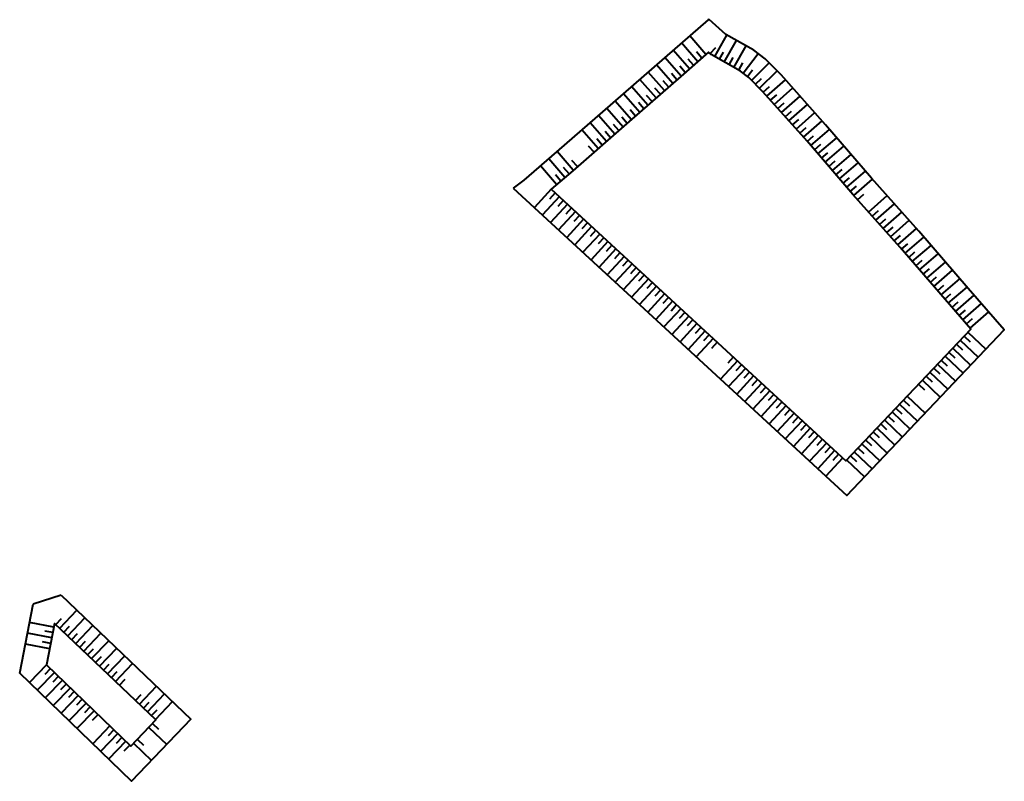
# Model space of a CAD drawing. Header units: metres. Extents: x 74996 to 75444, y 445288 to 445570.
# Tile 3 of 3: x 75265 to 75444, y 445432 to 445570. Entities that reach past the tile are written whole.
import ezdxf

# ---------------------------------------------------------------- set-up
doc = ezdxf.new("R2010")
doc.units = ezdxf.units.M
doc.layers.add('N-WE-GW-TALUD_KRUIN-G', color=90, linetype='Continuous', lineweight=40)
doc.layers.add('N-WE-GW-TALUD_TEEN-G', color=90, linetype='Continuous', lineweight=40)

msp = doc.modelspace()

# ---------------------------------------------------------------- linework, layer by layer
at = {"layer": 'N-WE-GW-TALUD_KRUIN-G', "flags": 128}
for points in [[(75362.03, 445539.45), (75415.52, 445490.11), (75438.25, 445514.06), (75434.38, 445518.49), (75425.43, 445528.84), (75416.82, 445538.52), (75408.5, 445548.19), (75400.5, 445557.16), (75397.94, 445559.75), (75396.4, 445560.9), (75391.09, 445563.9), (75390.61, 445564.33), (75385.56, 445559.95), (75376.22, 445551.73), (75365.95, 445542.82)], [(75270.38, 445453.08), (75285.69, 445438.29), (75290.24, 445443.06), (75271.84, 445460.6)]]:
    msp.add_lwpolyline(points, close=True, dxfattribs=at)
at = {"layer": 'N-WE-GW-TALUD_TEEN-G'}
for p in [(75273.02, 445465.7), (75265.5, 445451.54)]:
    msp.add_line(p, (75267.94, 445464.08), dxfattribs=at)
at = {"layer": 'N-WE-GW-TALUD_TEEN-G', "flags": 128}
msp.add_lwpolyline([(75355.15, 445539.67), (75415.73, 445483.8), (75444.33, 445513.93), (75437.78, 445521.44), (75428.81, 445531.81), (75420.21, 445541.48), (75411.88, 445551.16), (75403.79, 445560.23), (75400.9, 445563.16), (75398.85, 445564.68), (75393.73, 445567.58), (75390.74, 445570.25), (75390.53, 445570.23), (75382.6, 445563.33), (75373.26, 445555.12), (75363.01, 445546.22), (75357.07, 445541.11)], close=True, dxfattribs=at)
for points in [[(75390.15, 445563.93), (75387.19, 445567.33)], [(75391.73, 445563.54), (75393.95, 445567.46)], [(75388.64, 445562.62), (75385.68, 445566.02)], [(75390.9, 445564.08), (75391.91, 445565.21)], [(75393.48, 445562.55), (75395.69, 445566.47)], [(75395.22, 445561.57), (75397.43, 445565.49)], [(75385.62, 445560), (75382.66, 445563.39)], [(75387.13, 445561.31), (75384.17, 445564.71)], [(75389.39, 445563.28), (75388.41, 445564.41)], [(75392.61, 445563.05), (75393.34, 445564.35)], [(75394.35, 445562.06), (75395.08, 445563.37)], [(75396.91, 445560.52), (75399.6, 445564.13)], [(75384.12, 445558.68), (75381.14, 445562.06)], [(75386.37, 445560.65), (75385.39, 445561.79)], [(75387.88, 445561.97), (75386.9, 445563.1)], [(75396.09, 445561.08), (75396.83, 445562.38)], [(75398.45, 445559.24), (75401.65, 445562.4)], [(75382.61, 445557.36), (75379.64, 445560.73)], [(75384.87, 445559.34), (75383.88, 445560.46)], [(75397.72, 445559.92), (75398.61, 445561.12)], [(75399.15, 445558.53), (75400.22, 445559.58)], [(75399.85, 445557.82), (75403.05, 445560.98)], [(75379.61, 445554.71), (75376.64, 445558.09)], [(75381.11, 445556.03), (75378.14, 445559.41)], [(75381.86, 445556.7), (75380.87, 445557.82)], [(75383.36, 445558.02), (75382.37, 445559.14)], [(75400.55, 445557.1), (75401.67, 445558.1)], [(75401.22, 445556.36), (75404.57, 445559.35)], [(75402.55, 445554.86), (75405.91, 445557.86)], [(75378.11, 445553.39), (75375.14, 445556.77)], [(75380.36, 445555.37), (75379.37, 445556.5)], [(75401.88, 445555.61), (75403, 445556.61)], [(75403.88, 445553.37), (75407.24, 445556.37)], [(75376.61, 445552.07), (75373.63, 445555.45)], [(75378.86, 445554.05), (75377.87, 445555.18)], [(75403.21, 445554.12), (75404.33, 445555.12)], [(75405.21, 445551.88), (75408.57, 445554.87)], [(75373.59, 445549.45), (75370.64, 445552.85)], [(75375.11, 445550.75), (75372.13, 445554.13)], [(75375.86, 445551.41), (75374.87, 445552.54)], [(75377.36, 445552.73), (75376.37, 445553.86)], [(75404.55, 445552.63), (75405.66, 445553.62)], [(75406.54, 445550.39), (75409.9, 445553.38)], [(75372.08, 445548.14), (75369.13, 445551.53)], [(75374.35, 445550.1), (75373.36, 445551.22)], [(75405.88, 445551.13), (75407, 445552.13)], [(75407.21, 445549.64), (75408.33, 445550.64)], [(75407.87, 445548.89), (75411.23, 445551.89)], [(75370.57, 445546.82), (75367.62, 445550.22)], [(75372.83, 445548.79), (75371.85, 445549.92)], [(75408.54, 445548.15), (75409.68, 445549.13)], [(75409.19, 445547.39), (75412.6, 445550.32)], [(75369.81, 445546.17), (75368.83, 445547.3)], [(75371.32, 445547.48), (75370.34, 445548.61)], [(75409.84, 445546.63), (75410.98, 445547.61)], [(75410.49, 445545.87), (75413.91, 445548.81)], [(75411.8, 445544.36), (75415.21, 445547.29)], [(75366.04, 445542.89), (75363.09, 445546.29)], [(75411.15, 445545.12), (75412.28, 445546.09)], [(75413.1, 445542.84), (75416.51, 445545.78)], [(75363.01, 445540.28), (75360.07, 445543.69)], [(75364.52, 445541.59), (75361.59, 445545)], [(75366.79, 445543.55), (75365.81, 445544.68)], [(75412.45, 445543.6), (75413.59, 445544.58)], [(75414.41, 445541.32), (75417.82, 445544.26)], [(75363.76, 445540.93), (75362.79, 445542.07)], [(75365.28, 445542.24), (75364.3, 445543.38)], [(75413.76, 445542.08), (75414.89, 445543.06)], [(75415.71, 445539.81), (75419.12, 445542.74)], [(75415.06, 445540.57), (75416.2, 445541.54)], [(75416.36, 445539.05), (75417.5, 445540.03)], [(75417.02, 445538.3), (75420.38, 445541.29)], [(75362.03, 445539.45), (75358.98, 445536.14)], [(75362.77, 445538.77), (75361.75, 445537.67)], [(75417.68, 445537.55), (75418.81, 445538.55)], [(75419.68, 445535.31), (75423.04, 445538.3)], [(75363.5, 445538.09), (75360.45, 445534.78)], [(75364.97, 445536.73), (75361.92, 445533.43)], [(75364.24, 445537.41), (75363.22, 445536.31)], [(75421.01, 445533.81), (75424.37, 445536.8)], [(75366.44, 445535.38), (75363.39, 445532.07)], [(75365.71, 445536.06), (75364.69, 445534.95)], [(75367.18, 445534.7), (75366.16, 445533.6)], [(75420.34, 445534.56), (75421.46, 445535.56)], [(75422.34, 445532.32), (75425.7, 445535.31)], [(75367.91, 445534.02), (75364.86, 445530.71)], [(75368.65, 445533.34), (75367.63, 445532.24)], [(75421.67, 445533.07), (75422.79, 445534.06)], [(75423.67, 445530.82), (75427.03, 445533.82)], [(75369.38, 445532.67), (75366.33, 445529.36)], [(75370.86, 445531.31), (75367.8, 445528)], [(75370.12, 445531.99), (75369.1, 445530.88)], [(75423, 445531.57), (75424.12, 445532.57)], [(75424.33, 445530.08), (75425.45, 445531.07)], [(75425, 445529.33), (75428.36, 445532.32)], [(75372.33, 445529.95), (75369.27, 445526.65)], [(75371.59, 445530.63), (75370.57, 445529.53)], [(75373.06, 445529.28), (75372.04, 445528.17)], [(75425.66, 445528.58), (75426.79, 445529.56)], [(75426.31, 445527.82), (75429.71, 445530.77)], [(75427.62, 445526.31), (75431.02, 445529.25)], [(75373.8, 445528.6), (75370.74, 445525.29)], [(75374.53, 445527.92), (75373.51, 445526.82)], [(75426.97, 445527.07), (75428.1, 445528.05)], [(75428.93, 445524.8), (75432.33, 445527.74)], [(75375.27, 445527.24), (75372.21, 445523.93)], [(75376.74, 445525.89), (75373.68, 445522.58)], [(75376, 445526.56), (75374.98, 445525.46)], [(75428.27, 445525.55), (75429.41, 445526.54)], [(75430.24, 445523.29), (75433.64, 445526.23)], [(75378.21, 445524.53), (75375.15, 445521.22)], [(75377.47, 445525.21), (75376.45, 445524.1)], [(75378.94, 445523.85), (75377.92, 445522.75)], [(75429.58, 445524.04), (75430.72, 445525.02)], [(75431.54, 445521.77), (75434.95, 445524.72)], [(75379.68, 445523.17), (75376.62, 445519.87)], [(75380.41, 445522.49), (75379.39, 445521.39)], [(75430.89, 445522.53), (75432.02, 445523.51)], [(75432.85, 445520.26), (75436.26, 445523.2)], [(75381.15, 445521.82), (75378.09, 445518.51)], [(75382.62, 445520.46), (75379.56, 445517.15)], [(75381.88, 445521.14), (75380.86, 445520.04)], [(75432.2, 445521.02), (75433.33, 445522)], [(75433.51, 445519.5), (75434.64, 445520.48)], [(75434.16, 445518.75), (75437.56, 445521.69)], [(75384.09, 445519.1), (75381.03, 445515.8)], [(75383.35, 445519.78), (75382.33, 445518.68)], [(75434.82, 445517.99), (75435.95, 445518.98)], [(75435.48, 445517.24), (75438.87, 445520.2)], [(75436.79, 445515.73), (75440.18, 445518.69)], [(75385.56, 445517.75), (75382.5, 445514.44)], [(75384.82, 445518.43), (75383.8, 445517.32)], [(75386.29, 445517.07), (75385.27, 445515.97)], [(75436.13, 445516.49), (75437.26, 445517.47)], [(75438.11, 445514.23), (75441.5, 445517.18)], [(75387.03, 445516.39), (75383.97, 445513.09)], [(75388.5, 445515.04), (75385.44, 445511.73)], [(75387.76, 445515.71), (75386.74, 445514.61)], [(75437.45, 445514.98), (75438.58, 445515.97)], [(75389.97, 445513.68), (75386.91, 445510.37)], [(75389.23, 445514.36), (75388.21, 445513.26)], [(75437.71, 445513.49), (75440.98, 445510.4)], [(75391.44, 445512.32), (75388.38, 445509.02)], [(75390.7, 445513), (75389.68, 445511.9)], [(75392.17, 445511.65), (75391.15, 445510.54)], [(75435.65, 445511.32), (75436.73, 445510.29)], [(75436.33, 445512.04), (75439.6, 445508.95)], [(75437.02, 445512.77), (75438.11, 445511.74)], [(75434.27, 445509.87), (75435.36, 445508.84)], [(75434.96, 445510.59), (75438.22, 445507.5)], [(75395.85, 445508.26), (75392.79, 445504.95)], [(75395.11, 445508.93), (75394.09, 445507.83)], [(75432.89, 445508.42), (75433.98, 445507.38)], [(75433.58, 445509.14), (75436.84, 445506.04)], [(75397.32, 445506.9), (75394.26, 445503.59)], [(75396.58, 445507.58), (75395.56, 445506.48)], [(75398.05, 445506.22), (75397.03, 445505.12)], [(75430.83, 445506.24), (75434.09, 445503.14)], [(75431.52, 445506.97), (75432.6, 445505.93)], [(75432.2, 445507.69), (75435.47, 445504.59)], [(75398.79, 445505.54), (75395.73, 445502.24)], [(75400.26, 445504.19), (75397.21, 445500.88)], [(75399.52, 445504.87), (75398.5, 445503.76)], [(75429.45, 445504.79), (75432.71, 445501.69)], [(75430.14, 445505.52), (75431.23, 445504.48)], [(75401.73, 445502.83), (75398.68, 445499.52)], [(75400.99, 445503.51), (75399.97, 445502.41)], [(75428.76, 445504.07), (75429.85, 445503.03)], [(75403.2, 445501.48), (75400.15, 445498.17)], [(75402.46, 445502.15), (75401.44, 445501.05)], [(75403.93, 445500.8), (75402.91, 445499.7)], [(75426.01, 445501.16), (75427.1, 445500.13)], [(75426.7, 445501.89), (75429.96, 445498.79)], [(75404.67, 445500.12), (75401.62, 445496.81)], [(75405.4, 445499.44), (75404.38, 445498.34)], [(75423.94, 445498.99), (75427.21, 445495.89)], [(75424.63, 445499.71), (75425.72, 445498.68)], [(75425.32, 445500.44), (75428.58, 445497.34)], [(75406.14, 445498.76), (75403.09, 445495.46)], [(75407.61, 445497.41), (75404.56, 445494.1)], [(75406.87, 445498.09), (75405.85, 445496.98)], [(75422.57, 445497.54), (75425.83, 445494.44)], [(75423.25, 445498.26), (75424.34, 445497.23)], [(75409.08, 445496.05), (75406.03, 445492.74)], [(75408.34, 445496.73), (75407.32, 445495.63)], [(75409.81, 445495.37), (75408.79, 445494.27)], [(75420.5, 445495.36), (75421.59, 445494.33)], [(75421.19, 445496.09), (75424.45, 445492.99)], [(75421.88, 445496.81), (75422.96, 445495.78)], [(75410.55, 445494.7), (75407.5, 445491.39)], [(75411.28, 445494.02), (75410.26, 445492.91)], [(75419.12, 445493.91), (75420.21, 445492.88)], [(75419.81, 445494.64), (75423.08, 445491.54)], [(75412.02, 445493.34), (75408.97, 445490.03)], [(75413.49, 445491.98), (75410.44, 445488.68)], [(75412.75, 445492.66), (75411.73, 445491.56)], [(75417.06, 445491.74), (75420.32, 445488.64)], [(75417.75, 445492.46), (75418.83, 445491.43)], [(75418.43, 445493.19), (75421.7, 445490.09)], [(75414.96, 445490.63), (75411.91, 445487.32)], [(75414.22, 445491.31), (75413.2, 445490.2)], [(75415.68, 445490.29), (75418.94, 445487.19)], [(75416.37, 445491.01), (75417.46, 445489.98)], [(75273.02, 445465.7), (75296.6, 445443.21), (75285.82, 445431.91), (75265.5, 445451.54)], [(75272.05, 445460.4), (75273.09, 445461.49)], [(75272.78, 445459.71), (75275.88, 445462.97)], [(75274.23, 445458.33), (75277.33, 445461.59)], [(75271.71, 445459.91), (75267.29, 445460.77)], [(75273.5, 445459.02), (75274.54, 445460.11)], [(75275.67, 445456.95), (75278.78, 445460.21)], [(75271.33, 445457.94), (75266.91, 445458.8)], [(75271.52, 445458.93), (75270.05, 445459.21)], [(75274.95, 445457.64), (75275.98, 445458.73)], [(75277.12, 445455.57), (75280.23, 445458.83)], [(75270.95, 445455.98), (75266.53, 445456.84)], [(75271.14, 445456.96), (75269.66, 445457.25)], [(75276.4, 445456.26), (75277.43, 445457.35)], [(75277.84, 445454.88), (75278.88, 445455.97)], [(75278.57, 445454.19), (75281.67, 445457.45)], [(75280.01, 445452.81), (75283.12, 445456.07)], [(75279.29, 445453.5), (75280.33, 445454.59)], [(75281.46, 445451.43), (75284.57, 445454.69)], [(75270.38, 445453.08), (75267.26, 445449.84)], [(75271.1, 445452.38), (75270.06, 445451.31)], [(75280.74, 445452.12), (75281.77, 445453.21)], [(75282.91, 445450.05), (75286.01, 445453.31)], [(75271.82, 445451.69), (75268.69, 445448.45)], [(75272.54, 445451), (75271.5, 445449.92)], [(75282.18, 445450.74), (75283.22, 445451.83)], [(75273.26, 445450.3), (75270.13, 445447.06)], [(75274.7, 445448.91), (75271.57, 445445.67)], [(75273.98, 445449.61), (75272.94, 445448.53)], [(75283.63, 445449.36), (75284.67, 445450.44)], [(75287.25, 445445.91), (75290.35, 445449.16)], [(75276.14, 445447.52), (75273.01, 445444.28)], [(75275.42, 445448.22), (75274.37, 445447.14)], [(75286.52, 445446.6), (75287.56, 445447.68)], [(75288.7, 445444.53), (75291.8, 445447.78)], [(75277.57, 445446.13), (75274.45, 445442.9)], [(75276.86, 445446.83), (75275.81, 445445.75)], [(75278.29, 445445.44), (75277.25, 445444.36)], [(75287.97, 445445.22), (75289.01, 445446.3)], [(75290.14, 445443.15), (75293.25, 445446.4)], [(75279.01, 445444.74), (75275.89, 445441.51)], [(75279.73, 445444.05), (75278.69, 445442.97)], [(75289.42, 445443.84), (75290.45, 445444.92)], [(75281.89, 445441.96), (75278.76, 445438.73)], [(75288.95, 445441.7), (75292.2, 445438.6)], [(75289.64, 445442.43), (75290.72, 445441.39)], [(75283.33, 445440.57), (75280.2, 445437.34)], [(75282.61, 445441.27), (75281.57, 445440.19)], [(75284.05, 445439.88), (75283.01, 445438.8)], [(75284.77, 445439.18), (75281.64, 445435.95)], [(75285.49, 445438.49), (75284.44, 445437.41)], [(75286.18, 445438.81), (75289.44, 445435.7)], [(75286.87, 445439.53), (75287.96, 445438.5)]]:
    msp.add_lwpolyline(points, dxfattribs=at)

doc.saveas('drawing.dxf')
